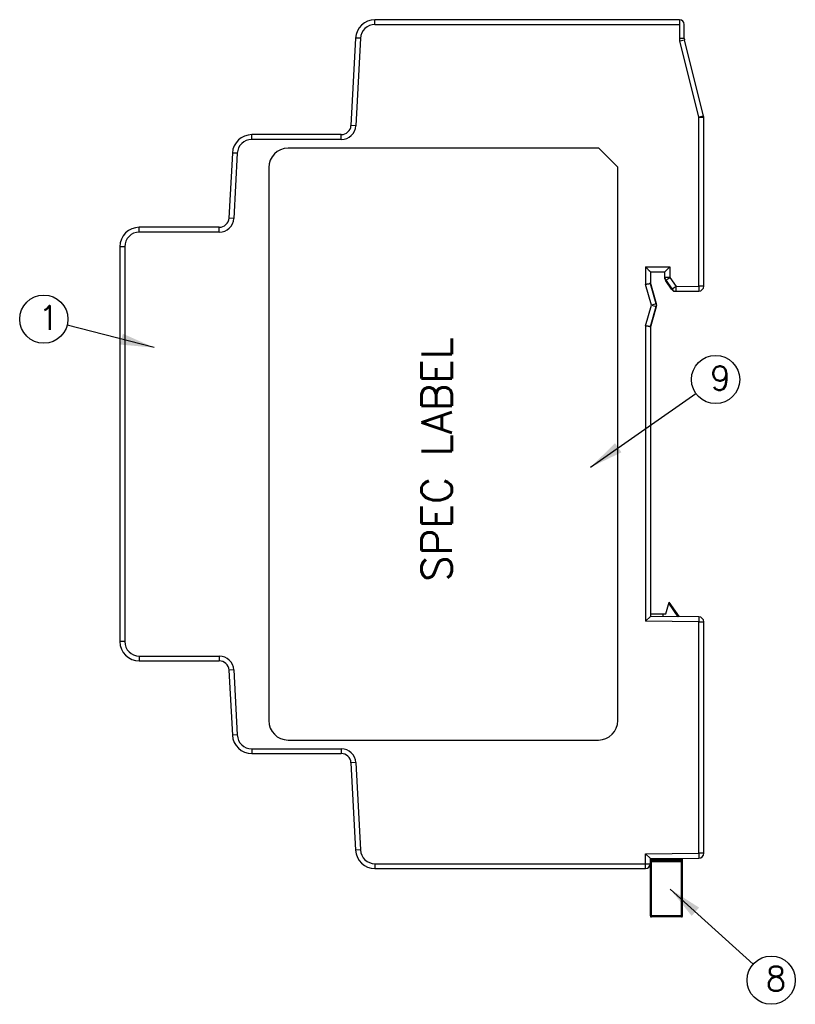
# Model space of a CAD drawing. Extents: x 0 to 500, y 0 to 353.
# Tile 6 of 18: x 181 to 261, y 151 to 252. Entities that reach past the tile are written whole.
import ezdxf

# ---------------------------------------------------------------- set-up
doc = ezdxf.new("R2010")
doc.units = 0
doc.header["$LTSCALE"] = 0.5
doc.layers.get('0').update_dxf_attribs({"linetype": 'CONTINUOUS'})
doc.layers.add('DIM', color=2, linetype='CONTINUOUS')
doc.styles.add('SIMPLEX', font='SIMPLEX.shx')
doc.dimstyles.new('AM_ISO$7', dxfattribs={"dimtxt": 3.5, "dimasz": 3.5, "dimexe": 1, "dimexo": 1, "dimgap": 1.5, "dimtad": 1, "dimdsep": 46, "dimtxsty": 'STANDARD', "dimcen": 0, "dimclrd": 256, "dimclre": 256, "dimclrt": 2, "dimadec": 0, "dimazin": 2, "dimtp": 0.1, "dimtm": 0.1, "dimtfac": 0.71, "dimtdec": 3, "dimtmove": 0, "dimatfit": 3, "dimfxl": 1, "dimlwd": -1, "dimlwe": -1, "dimarcsym": 0})

msp = doc.modelspace()

# ---------------------------------------------------------------- linework, layer by layer
at = {"color": 9, "linetype": 'Continuous'}
for p, q in [((217.93, 251.931), (217.93, 252.431)), ((217.93, 251.931), (249.332, 251.931)), ((216.432, 250.51), (215.933, 250.536)), ((216.432, 250.51), (215.96, 241.503)), ((251.332, 224.955), (251.332, 242.37)), ((205.23, 240.081), (205.23, 240.581)), ((214.462, 240.081), (214.462, 240.581)), ((215.96, 241.503), (215.461, 241.529)), ((214.462, 240.081), (205.23, 240.081)), ((203.732, 238.66), (203.233, 238.686)), ((203.732, 238.66), (203.38, 231.953)), ((203.38, 231.953), (202.881, 231.979)), ((193.632, 230.531), (193.632, 231.031)), ((201.883, 230.531), (193.632, 230.531)), ((201.883, 230.531), (201.883, 231.031)), ((192.132, 229.031), (191.632, 229.031)), ((192.132, 229.031), (192.132, 188.331)), ((245.832, 226.95), (245.832, 225.135)), ((245.832, 226.95), (248.332, 226.95)), ((248.332, 226.95), (248.332, 225.864)), ((248.332, 225.864), (247.832, 225.864)), ((247.899, 225.615), (247.921, 225.58)), ((247.921, 225.58), (248.332, 225.864)), ((247.921, 225.525), (247.921, 225.58)), ((248.332, 225.864), (248.976, 224.934)), ((246.462, 223.001), (245.832, 225.135)), ((248.565, 224.65), (248.527, 224.65)), ((248.976, 224.934), (248.565, 224.65)), ((248.976, 224.934), (251.332, 224.955)), ((248.98, 224.434), (248.976, 224.934)), ((251.832, 224.955), (251.332, 224.955)), ((251.332, 224.955), (251.336, 224.455)), ((245.832, 220.868), (246.462, 223.001)), ((246.942, 223.143), (246.462, 223.001)), ((246.462, 223.001), (246.942, 222.86)), ((246.942, 223.143), (246.977, 223.143)), ((246.942, 222.86), (246.977, 222.86)), ((245.832, 220.868), (245.832, 190.416)), ((249.198, 190.886), (248.225, 192.276)), ((251.336, 190.868), (251.332, 190.368)), ((251.332, 190.368), (245.832, 190.416)), ((251.332, 190.368), (251.832, 190.368)), ((251.332, 166.505), (251.332, 190.368)), ((192.132, 188.331), (191.632, 188.331)), ((193.632, 186.831), (193.632, 186.331)), ((193.632, 186.831), (201.883, 186.831)), ((201.883, 186.831), (201.883, 186.331)), ((203.38, 185.41), (202.881, 185.384)), ((203.38, 185.41), (203.732, 178.703)), ((203.732, 178.703), (203.233, 178.677)), ((205.23, 177.281), (214.462, 177.281)), ((205.23, 177.281), (205.23, 176.781)), ((214.462, 177.281), (214.462, 176.781)), ((215.96, 175.86), (215.461, 175.834)), ((215.96, 175.86), (216.432, 166.853)), ((216.432, 166.853), (215.933, 166.827)), ((245.832, 166.457), (251.332, 166.505)), ((245.832, 164.931), (245.832, 166.457)), ((251.832, 166.505), (251.332, 166.505)), ((251.332, 166.505), (251.336, 166.005)), ((249.632, 165.841), (246.332, 165.841)), ((246.332, 165.641), (249.632, 165.641)), ((246.432, 159.941), (246.432, 165.962)), ((247.532, 165.972), (247.532, 165.741)), ((249.532, 159.941), (249.532, 165.989)), ((217.93, 165.431), (246.332, 165.431)), ((217.93, 165.431), (217.93, 164.931)), ((249.632, 160.041), (246.332, 160.041))]:
    msp.add_line(p, q, dxfattribs=at)
at = {"color": 7, "linetype": 'Continuous'}
for p, q in [((249.332, 252.431), (217.93, 252.431)), ((249.332, 252.431), (249.332, 250.493)), ((249.832, 250.493), (249.832, 251.931)), ((215.933, 250.536), (215.461, 241.529)), ((249.832, 250.493), (249.332, 250.493)), ((249.362, 250.25), (249.847, 250.372)), ((251.332, 242.37), (249.362, 250.25)), ((251.817, 242.491), (249.847, 250.372)), ((251.817, 242.491), (251.332, 242.37)), ((251.332, 242.37), (251.832, 242.37)), ((251.832, 224.955), (251.832, 242.37)), ((214.462, 240.581), (205.23, 240.581)), ((203.233, 238.686), (202.881, 231.979)), ((241.024, 239.181), (208.976, 239.181)), ((242.976, 237.23), (241.024, 239.181)), ((206.976, 237.181), (206.976, 180.181)), ((242.976, 180.181), (242.976, 237.23)), ((201.883, 231.031), (193.632, 231.031)), ((191.632, 229.031), (191.632, 188.331)), ((246.332, 226.45), (247.832, 226.45)), ((246.332, 226.45), (246.332, 225.208)), ((247.832, 226.418), (246.332, 226.418)), ((247.832, 226.45), (248.332, 226.95)), ((247.832, 225.809), (247.832, 226.45)), ((246.977, 223.143), (246.332, 225.325)), ((247.834, 225.712), (247.834, 225.792)), ((247.842, 225.714), (247.834, 225.712)), ((247.847, 225.692), (247.834, 225.712)), ((247.921, 225.58), (248.565, 224.65)), ((248.527, 224.65), (247.921, 225.525)), ((246.942, 223.143), (246.332, 225.208)), ((248.72, 224.432), (248.656, 224.525)), ((248.715, 224.494), (248.758, 224.433)), ((248.72, 224.432), (251.336, 224.455)), ((246.332, 220.795), (246.942, 222.86)), ((246.332, 220.678), (246.977, 222.86)), ((246.332, 220.795), (246.332, 190.911)), ((247.932, 191.181), (248.259, 192.402)), ((249.321, 190.885), (248.259, 192.402)), ((246.332, 190.911), (245.832, 190.416)), ((246.332, 191.181), (247.932, 191.181)), ((251.336, 190.868), (246.332, 190.911)), ((247.632, 191.181), (247.632, 190.9)), ((251.832, 166.505), (251.832, 190.368)), ((193.632, 186.331), (201.883, 186.331)), ((202.881, 185.384), (203.233, 178.677)), ((208.976, 178.181), (240.976, 178.181)), ((205.23, 176.781), (214.462, 176.781)), ((215.461, 175.834), (215.933, 166.827)), ((246.332, 165.961), (245.832, 166.457)), ((246.332, 165.961), (251.336, 166.005)), ((246.332, 160.041), (246.332, 165.961)), ((246.432, 165.741), (249.532, 165.741)), ((247.632, 165.973), (247.632, 165.841)), ((249.632, 160.041), (249.632, 165.99)), ((217.93, 164.931), (245.832, 164.931)), ((249.532, 159.941), (246.432, 159.941))]:
    msp.add_line(p, q, dxfattribs=at)
for centre, radius, start, end in [((217.93, 250.431), 2, 90, 177), ((249.332, 251.931), 0.5, 0, 90), ((250.332, 250.493), 1, 180, 194.03624), ((250.332, 250.493), 0.5, 180, 194.03624), ((251.332, 242.37), 0.5, 0, 14.03624), ((205.23, 238.581), 2, 90, 177), ((214.462, 241.581), 1, 270, 357), ((208.976, 237.181), 2, 90, 180), ((201.883, 232.031), 1, 270, 357), ((193.632, 229.031), 2, 90, 180), ((248.334, 225.865), 0.502, 180.01861, 191.58313), ((248.335, 225.866), 0.503, 191.66033, 209.85555), ((248.333, 225.81), 0.501, 203.14415, 209.16064), ((248.332, 225.809), 0.5, 209.15568, 214.68945), ((248.941, 224.937), 0.504, 214.77146, 233.31427), ((248.939, 224.936), 0.502, 233.42347, 252.05177), ((248.939, 224.938), 0.504, 252.15765, 270.42654), ((251.332, 224.955), 0.5, 270.5, 0), ((251.332, 190.368), 0.5, 0, 89.5), ((193.632, 188.331), 2, 180, 270), ((201.883, 185.331), 1, 3, 90), ((208.976, 180.181), 2, 180, 270), ((240.976, 180.181), 2, 270, 0), ((205.23, 178.781), 2, 183, 270), ((214.462, 175.781), 1, 3, 90), ((217.93, 166.931), 2, 183, 270), ((251.332, 166.505), 0.5, 270.5, 0), ((246.432, 165.641), 0.1, 90, 180), ((247.732, 165.841), 0.1, 180, 270), ((249.532, 165.641), 0.1, 0, 90), ((245.832, 165.431), 0.5, 270, 0), ((246.432, 160.041), 0.1, 180, 270), ((249.532, 160.041), 0.1, 270, 0)]:
    msp.add_arc(centre, radius, start, end, dxfattribs=at)
at = {"color": 9, "linetype": 'Continuous'}
for centre, start, end in [((217.93, 250.431), 90, 177), ((214.462, 241.581), 270, 357), ((205.23, 238.581), 90, 177), ((201.883, 232.031), 270, 357), ((193.632, 229.031), 90, 180), ((193.632, 188.331), 180, 270), ((201.883, 185.331), 3, 90), ((205.23, 178.781), 183, 270), ((214.462, 175.781), 3, 90), ((217.93, 166.931), 183, 270)]:
    msp.add_arc(centre, 1.5, start, end, dxfattribs=at)
at = {"color": 7, "linetype": 'Continuous'}
msp.add_ellipse((246.497, 223.001), major_axis=(0.5, 0), ratio=0.9999934, start_param=-0.2872797, end_param=0.2872797, dxfattribs=at)
for points, knots in [([(246.332, 226.45), (246.332, 226.451), (246.325, 226.455), (246.317, 226.466), (246.299, 226.482), (246.278, 226.504), (246.252, 226.53), (246.21, 226.572), (246.152, 226.629), (246.078, 226.704), (245.97, 226.812), (245.888, 226.894), (245.832, 226.95)], [0, 0, 0, 0, 0.0073501, 0.0282012, 0.0613731, 0.1053921, 0.1583912, 0.2185056, 0.3548079, 0.5058506, 0.6661898, 1, 1, 1, 1]), ([(246.332, 225.208), (246.332, 225.207), (246.327, 225.207), (246.321, 225.205), (246.308, 225.204), (246.292, 225.202), (246.27, 225.199), (246.234, 225.193), (246.18, 225.185), (246.105, 225.175), (246.02, 225.162), (245.928, 225.149), (245.864, 225.14), (245.832, 225.135)], [0, 0, 0, 0, 0.0051695, 0.0200179, 0.0443465, 0.0779008, 0.120373, 0.1712548, 0.2960147, 0.4474453, 0.6198191, 0.8067108, 1, 1, 1, 1]), ([(248.565, 224.65), (248.611, 224.584), (248.736, 224.472), (248.9, 224.434), (248.98, 224.434)], [0, 0, 0, 0, 0.5000242, 1, 1, 1, 1]), ([(248.773, 224.46), (248.771, 224.456), (248.767, 224.45), (248.763, 224.44), (248.759, 224.436), (248.758, 224.433), (248.758, 224.433)], [0, 0, 0, 0, 0.4284102, 0.7410109, 0.9329924, 1, 1, 1, 1]), ([(246.332, 220.795), (246.332, 220.796), (246.327, 220.796), (246.321, 220.798), (246.308, 220.799), (246.292, 220.801), (246.271, 220.804), (246.235, 220.809), (246.18, 220.817), (246.105, 220.828), (246.02, 220.84), (245.928, 220.854), (245.864, 220.863), (245.832, 220.868)], [0, 0, 0, 0, 0.0050632, 0.0196478, 0.0436509, 0.0769121, 0.1192013, 0.1700051, 0.294807, 0.4463986, 0.6190333, 0.8062914, 1, 1, 1, 1])]:
    msp.add_open_spline(points, degree=3, knots=knots, dxfattribs=at)
for points in [[(247.832, 225.809), (247.832, 225.743), (247.846, 225.674), (247.872, 225.613)], [(246.942, 222.86), (246.969, 222.95), (246.969, 223.052), (246.942, 223.143)]]:
    msp.add_open_spline(points, degree=3, dxfattribs=at)
at = {"layer": 'DIM', "color": 7}
for centre in [(183.786, 221.562), (253.057, 215.34), (258.789, 153.425)]:
    msp.add_circle(centre, 2.488, dxfattribs=at)

# ---------------------------------------------------------------- texts
at = {"layer": 'DIM', "color": 7, "linetype": 'Continuous', "style": 'SIMPLEX'}
for s, p in [('1', (183.221, 220.467)), ('9', (252.492, 214.246)), ('8', (258.224, 152.331))]:
    msp.add_text(s, height=2.488, dxfattribs=at).set_placement(p)
msp.add_text('SPEC LABEL', height=3.1104, rotation=90, dxfattribs=at).set_placement((225.856, 194.506))

# ---------------------------------------------------------------- leaders
at = {"layer": 'DIM'}
for points in [[(195.182, 218.628), (186.196, 220.941)], [(240.155, 206.295), (251.02, 213.912)], [(248.374, 162.82), (256.942, 155.092)]]:
    msp.add_leader(points, dimstyle='AM_ISO$7', override={"dimgap": 1.5, "dimtad": 0}, dxfattribs=at)

doc.saveas('drawing.dxf')
